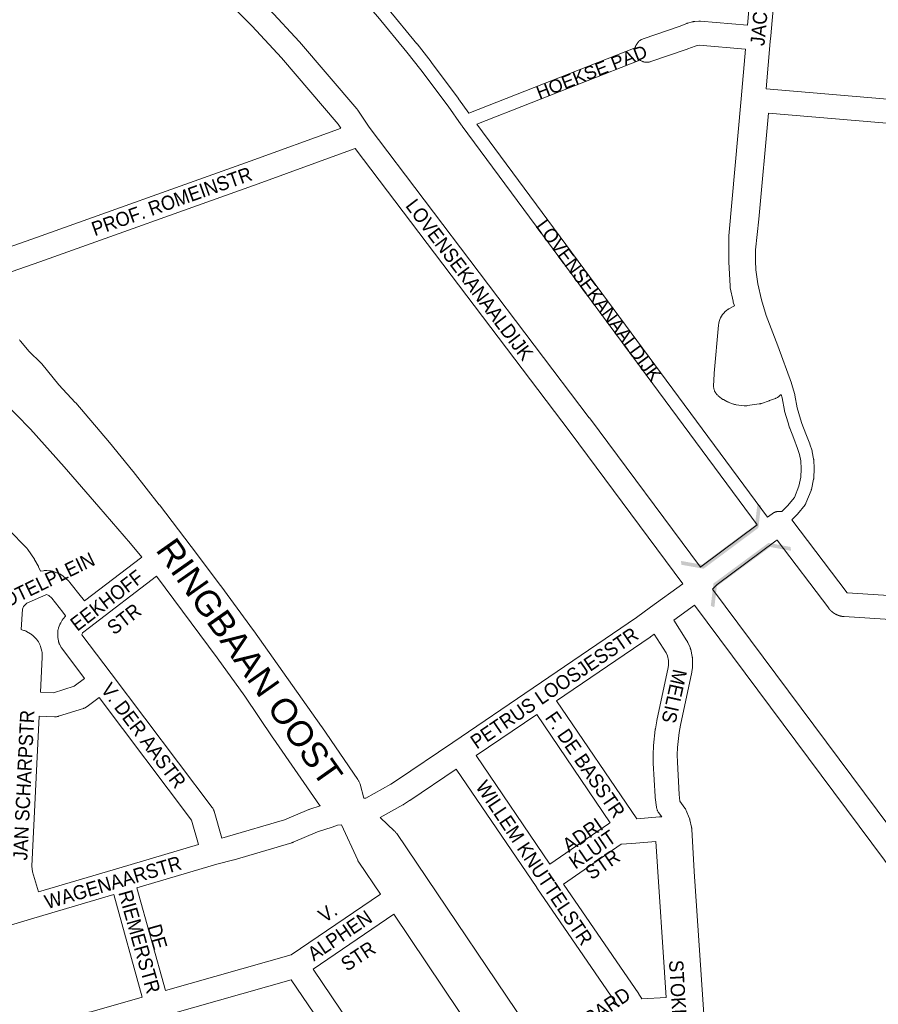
# Model space of a CAD drawing. Header units: metres. Extents: x 123819 to 142731, y 393440 to 405763.
# Tile 206 of 256: x 134461 to 134926, y 398159 to 398692. Entities that reach past the tile are written whole.
import ezdxf
from ezdxf.enums import TextEntityAlignment as Align

# ---------------------------------------------------------------- set-up
doc = ezdxf.new("R2010")
doc.units = ezdxf.units.M
doc.header["$MEASUREMENT"] = 0
for name, color, linetype, lineweight in [('gs-anno-wegen algemeen tekst', 7, 'Continuous', 0), ('gs-knt-fietspaden', 7, 'Continuous', 0), ('gs-knt-hoofdweg', 7, 'Continuous', 0), ('gs-knt-wegen algemeen', 7, 'Continuous', 0), ('gs-symb-viaduct', 7, 'Continuous', 0)]:
    doc.layers.add(name, color=color, linetype=linetype, lineweight=lineweight)
doc.styles.add('Style-Arial', font='arial.ttf')

# ---------------------------------------------------------------- blocks, each defined once
blk = doc.blocks.new('gg0-viaduct_89')
at = {"layer": 'gs-symb-viaduct', "linetype": 'Continuous'}
blk.add_hatch(color=7, dxfattribs=at).paths.add_polyline_path([(5.576, -1.689), (3.875, -0.366), (-3.875, -0.366), (-5.576, -1.689), (-5.8, -1.4), (-4, 0), (4, 0), (5.8, -1.4)])
blk = doc.blocks.new('gg0-viaduct_90')
at = {"layer": 'gs-symb-viaduct', "linetype": 'Continuous'}
blk.add_hatch(color=7, dxfattribs=at).paths.add_polyline_path([(-5.576, -1.689), (-5.8, -1.4), (-4, 0), (4, 0), (5.8, -1.4), (5.576, -1.689), (3.875, -0.366), (-3.875, -0.366)])

msp = doc.modelspace()

# ---------------------------------------------------------------- linework, layer by layer
at = {"layer": 'gs-knt-fietspaden', "color": 7, "linetype": 'Continuous', "flags": 128}
for points in [[(134860.7, 398418.63), (134700.87, 398634.65), (134700.61, 398635.01), (134700.36, 398635.34), (134700.32, 398635.4), (134693.2, 398645.45), (134678.47, 398665.2), (134670.9, 398674.85), (134655.23, 398693.86), (134647.19, 398703.15), (134638.99, 398712.31), (134622.14, 398730.25), (134604.72, 398747.63), (134586.74, 398764.45), (134577.57, 398772.62), (134568.26, 398780.64), (134549.23, 398796.26), (134529.72, 398811.24), (134509.73, 398825.59), (134489.27, 398839.29), (134478.05, 398846.41), (134464.57, 398854.54)], [(134660.62, 398698.36), (134676.34, 398679.29), (134676.39, 398679.22), (134684.02, 398669.5), (134684.07, 398669.43), (134698.85, 398649.61), (134698.9, 398649.54), (134704.46, 398641.7)], [(134704.46, 398641.7), (134794.57, 398677.07)], [(134797.13, 398670.54), (134708.73, 398635.84)], [(134866.81, 398641.66), (134861.52, 398584.33), (134861.52, 398584.29), (134859.8, 398567.64), (134859.68, 398561.72), (134860.01, 398556.86), (134860.97, 398549.33), (134863.1, 398540.56), (134865.6, 398532.11), (134871.8, 398515.71), (134871.81, 398515.67), (134879.22, 398495.43), (134879.25, 398495.32), (134879.29, 398495.21), (134881.01, 398489.35), (134881.04, 398489.23), (134881.07, 398489.11), (134881.09, 398488.99), (134882.35, 398482.07), (134884.12, 398475.99), (134884.92, 398473.49), (134887.08, 398468.04), (134887.11, 398467.98), (134889.16, 398462.47), (134889.21, 398462.35), (134890.4, 398458.76), (134890.45, 398458.6), (134890.49, 398458.45), (134890.52, 398458.29), (134891.24, 398454.46), (134891.27, 398454.29), (134891.29, 398454.13), (134891.3, 398453.96), (134891.49, 398449.21), (134891.49, 398449.09), (134891.49, 398448.97), (134891.35, 398444.04), (134891.34, 398443.87), (134891.32, 398443.71), (134891.3, 398443.55), (134891.27, 398443.38), (134890.02, 398437.73), (134889.99, 398437.59), (134889.95, 398437.45), (134889.9, 398437.31), (134889.85, 398437.17), (134887.12, 398430.42), (134887.05, 398430.26), (134886.98, 398430.11), (134886.89, 398429.96), (134886.8, 398429.81), (134886.7, 398429.67), (134886.6, 398429.53), (134882.43, 398424.36), (134882.35, 398424.26), (134882.26, 398424.16), (134882.17, 398424.07), (134879.44, 398421.36)], [(134708.73, 398635.84), (134866.33, 398422.81)], [(134873.98, 398425.84), (134877.09, 398428.92), (134880.81, 398433.53), (134883.23, 398439.53), (134884.34, 398444.57), (134884.47, 398449.05), (134884.3, 398453.42), (134883.67, 398456.76), (134882.57, 398460.07), (134880.54, 398465.49), (134878.35, 398471.01), (134878.31, 398471.12), (134878.27, 398471.23), (134877.42, 398473.89), (134877.39, 398473.98), (134875.56, 398480.29), (134875.53, 398480.41), (134875.5, 398480.52), (134875.48, 398480.64), (134874.22, 398487.55), (134873.71, 398489.28)]]:
    msp.add_lwpolyline(points, dxfattribs=at)
at = {"layer": 'gs-knt-hoofdweg', "color": 7, "linetype": 'Continuous', "flags": 128}
for points in [[(134460.89, 398518.91), (134461.14, 398518.68), (134461.38, 398518.43), (134461.6, 398518.18), (134466.29, 398512.66), (134472.53, 398506.47), (134472.72, 398506.28), (134472.9, 398506.07), (134473.08, 398505.86), (134482.31, 398494.6), (134491.25, 398484.93), (134491.45, 398484.71), (134509.73, 398463.35), (134509.85, 398463.2), (134522.45, 398447.74), (134522.53, 398447.63), (134536.75, 398429.54), (134536.82, 398429.46), (134554.04, 398406.94), (134554.08, 398406.89), (134569.96, 398385.75), (134570.01, 398385.68), (134587.87, 398361.37), (134587.95, 398361.26), (134624.71, 398309.33), (134624.78, 398309.22), (134644.38, 398280.58), (134644.57, 398280.29), (134644.75, 398279.99), (134644.91, 398279.69), (134645.06, 398279.37), (134645.2, 398279.05), (134645.32, 398278.73), (134645.43, 398278.4), (134645.53, 398278.06), (134647.48, 398270.51)], [(134527.24, 398401.07), (134527.23, 398401.08), (134521.15, 398408.46), (134504.06, 398428.33), (134485.15, 398450.01), (134466.9, 398470.53), (134459.3, 398478.45), (134450.29, 398487.38)], [(134623.91, 398266.41), (134623.83, 398266.51), (134623.6, 398266.82), (134598.38, 398303.1), (134598.31, 398303.21), (134583.13, 398325.84), (134568.11, 398346.49), (134535.3, 398390.81), (134535.28, 398390.83)], [(134656.55, 398218.49), (134644.9, 398235.77), (134644.71, 398236.05), (134644.54, 398236.34), (134644.39, 398236.64), (134644.24, 398236.95), (134635.56, 398256.14)], [(134656.41, 398260.03), (134664.21, 398252.69), (134664.46, 398252.44), (134664.71, 398252.18), (134664.94, 398251.91), (134665.15, 398251.63), (134665.36, 398251.34), (134746.59, 398131.01)], [(134725.83, 398115.35), (134663.82, 398207.69)]]:
    msp.add_lwpolyline(points, dxfattribs=at)
at = {"layer": 'gs-knt-wegen algemeen', "color": 7, "linetype": 'Continuous', "flags": 128}
for points in [[(134885.67, 398872.97), (134884.91, 398867.2), (134878.11, 398792.57), (134876.43, 398774.2), (134876.43, 398774.16), (134871.65, 398725.16), (134868, 398683.66), (134867.73, 398680.57), (134865.46, 398654.84)], [(134635.17, 398633.63), (134633.69, 398635.85), (134602.91, 398671.74), (134587.05, 398688.93), (134570.62, 398705.57), (134553.61, 398721.66), (134544.95, 398729.45), (134529.42, 398742.78), (134519.92, 398750.47), (134510.28, 398758.01), (134490.57, 398772.68), (134480.6, 398779.72), (134465.91, 398789.6)], [(134855.44, 398689.46), (134858.68, 398726.33), (134858.69, 398726.39), (134863.47, 398775.4), (134864.64, 398788.22)], [(134596.55, 398697.84), (134612.56, 398680.48), (134612.71, 398680.31), (134643.83, 398644.03), (134644, 398643.82), (134644.16, 398643.61), (134644.31, 398643.4), (134644.31, 398643.4), (134644.31, 398643.39)], [(134794.57, 398677.07), (134794.58, 398677.14), (134794.65, 398677.45), (134794.74, 398677.76), (134794.84, 398678.06), (134794.96, 398678.36), (134795.09, 398678.65), (134795.24, 398678.93), (134795.4, 398679.21), (134795.58, 398679.48), (134795.76, 398679.74), (134795.96, 398679.99), (134796.17, 398680.23), (134796.4, 398680.46), (134796.63, 398680.67), (134796.87, 398680.88), (134797.13, 398681.07), (134797.39, 398681.26), (134797.66, 398681.42), (134797.94, 398681.58), (134798.23, 398681.72), (134798.52, 398681.85), (134798.82, 398681.96), (134818.41, 398688.73), (134822.56, 398690.36), (134822.76, 398690.43), (134822.97, 398690.5), (134823.17, 398690.56), (134825.38, 398691.18), (134825.67, 398691.25), (134825.96, 398691.31), (134826.25, 398691.36), (134826.55, 398691.39), (134826.84, 398691.41), (134829.14, 398691.52), (134829.41, 398691.52), (134829.68, 398691.52), (134829.95, 398691.5), (134855.44, 398689.46)], [(134854.3, 398676.49), (134829.32, 398678.49), (134828.18, 398678.44), (134827, 398678.11), (134823.03, 398676.56), (134822.79, 398676.47), (134803.08, 398669.65), (134802.77, 398669.56), (134802.47, 398669.47), (134802.15, 398669.41), (134801.84, 398669.36), (134801.52, 398669.32), (134801.2, 398669.3), (134800.88, 398669.3), (134800.56, 398669.31), (134800.24, 398669.33), (134799.93, 398669.38), (134799.61, 398669.43), (134799.3, 398669.51), (134798.99, 398669.6), (134798.69, 398669.7), (134798.4, 398669.82), (134798.1, 398669.95), (134797.82, 398670.1), (134797.54, 398670.26), (134797.28, 398670.43), (134797.13, 398670.54)], [(134873.71, 398489.28), (134873.64, 398489.21), (134873.03, 398488.65), (134872.36, 398488.14), (134871.65, 398487.69), (134870.91, 398487.31), (134870.71, 398487.22), (134870.51, 398487.14), (134867.35, 398485.95), (134867.14, 398485.87), (134862.99, 398484.45), (134862.71, 398484.36), (134862.42, 398484.28), (134862.12, 398484.22), (134861.83, 398484.17), (134855.4, 398483.23), (134855.11, 398483.2), (134854.82, 398483.17), (134854.53, 398483.16), (134854.24, 398483.17), (134853.95, 398483.18), (134853.66, 398483.21), (134849.26, 398483.75), (134848.95, 398483.8), (134848.65, 398483.86), (134848.35, 398483.93), (134848.06, 398484.02), (134847.77, 398484.12), (134845.03, 398485.15), (134844.78, 398485.25), (134844.53, 398485.36), (134844.29, 398485.48), (134842.38, 398486.48), (134842.11, 398486.63), (134841.84, 398486.8), (134841.58, 398486.97), (134841.33, 398487.16), (134839.51, 398488.62), (134839.27, 398488.83), (134839.04, 398489.04), (134838.82, 398489.27), (134838.61, 398489.51), (134838.41, 398489.76), (134838.22, 398490.01), (134838.05, 398490.28), (134837.89, 398490.55), (134837.74, 398490.83), (134837.61, 398491.12), (134837.49, 398491.42), (134837.38, 398491.72), (134837.29, 398492.02), (134837.22, 398492.33), (134837.16, 398492.64), (134837.12, 398492.96), (134837.09, 398493.27), (134837.07, 398493.59), (134837.08, 398493.91), (134837.28, 398500.38), (134837.29, 398500.58), (134837.31, 398500.77), (134839.68, 398526.81), (134839.69, 398526.86), (134839.84, 398527.89), (134840.08, 398528.9), (134840.41, 398529.89), (134840.83, 398530.85), (134841.34, 398531.76), (134841.93, 398532.62), (134842.59, 398533.43), (134843.32, 398534.17), (134844.12, 398534.84), (134844.97, 398535.44), (134845.14, 398535.54), (134845.3, 398535.64), (134848.32, 398537.31), (134847.73, 398539.39), (134847.67, 398539.61), (134847.62, 398539.82), (134846.1, 398547), (134846.05, 398547.25), (134846.01, 398547.51), (134845.98, 398547.76), (134845.96, 398548.02), (134845.28, 398561.15), (134845.27, 398561.34), (134845.27, 398561.53), (134845.36, 398574.69), (134845.37, 398574.95), (134845.38, 398575.22), (134851.92, 398649.48), (134854.3, 398676.49)], [(134865.46, 398654.84), (135113.43, 398633.85)], [(134644.31, 398643.39), (134650.45, 398634.18), (134769.73, 398476.62), (134769.77, 398476.58), (134829.98, 398395.71)], [(135118.78, 398620.33), (134866.81, 398641.66)], [(134441.24, 398564.24), (134441.88, 398564.46), (134467.74, 398573.41), (134585.92, 398615.76), (134633.85, 398633.13), (134635.17, 398633.63)], [(134642.88, 398622.61), (134638.38, 398620.92), (134638.32, 398620.9), (134590.32, 398603.5), (134472.1, 398561.14), (134472.03, 398561.11), (134445.49, 398551.94), (134445.3, 398551.88), (134445.14, 398551.83), (134444.99, 398551.79), (134444.84, 398551.75), (134444.68, 398551.72), (134444.52, 398551.68), (134444.36, 398551.66), (134444.21, 398551.63), (134444.17, 398551.63)], [(134820.46, 398386.69), (134759.34, 398468.78), (134642.88, 398622.61)], [(134866.33, 398422.81), (134868.85, 398424.68), (134868.95, 398424.75), (134869.08, 398424.84), (134869.22, 398424.93), (134869.35, 398425.01), (134869.49, 398425.09), (134869.63, 398425.17), (134869.77, 398425.25), (134869.91, 398425.32), (134870.06, 398425.38), (134870.2, 398425.45), (134870.35, 398425.51), (134870.5, 398425.57), (134870.65, 398425.62), (134870.8, 398425.67), (134870.96, 398425.71), (134871.11, 398425.75), (134871.27, 398425.79), (134871.42, 398425.83), (134871.58, 398425.86), (134871.74, 398425.88), (134871.9, 398425.9), (134872.05, 398425.92), (134872.21, 398425.94), (134872.37, 398425.95), (134872.53, 398425.95), (134872.69, 398425.96), (134872.85, 398425.96), (134873.01, 398425.95), (134873.17, 398425.94), (134873.33, 398425.93), (134873.49, 398425.91), (134873.65, 398425.89), (134873.81, 398425.87), (134873.96, 398425.84), (134873.98, 398425.84)], [(134879.44, 398421.36), (134909.39, 398381.85), (135116.81, 398368.47)], [(134455.16, 398415.91), (134464.76, 398406.21), (134464.97, 398405.99), (134465.18, 398405.75), (134465.37, 398405.5), (134465.55, 398405.25), (134469.08, 398399.96), (134469.2, 398399.77), (134469.32, 398399.57), (134471.1, 398396.44), (134471.24, 398396.18), (134471.37, 398395.92)], [(134829.98, 398395.71), (134830.08, 398395.82), (134830.27, 398396), (134830.46, 398396.17), (134830.66, 398396.34), (134830.86, 398396.5), (134860.7, 398418.63)], [(134871.43, 398410.38), (134871.27, 398410.26), (134870.77, 398409.89), (134839.03, 398386.35), (134836.48, 398383.74)], [(135118.98, 398355.28), (134907.86, 398368.9), (134907.78, 398368.91), (134907.7, 398368.92), (134907.63, 398368.92), (134907.55, 398368.93), (134907.47, 398368.94), (134907.4, 398368.94), (134907.32, 398368.95), (134907.24, 398368.96), (134907.17, 398368.97), (134907.09, 398368.98), (134907.01, 398368.99), (134906.94, 398369), (134906.86, 398369.01), (134906.78, 398369.02), (134906.71, 398369.04), (134906.63, 398369.05), (134906.56, 398369.06), (134906.48, 398369.08), (134906.4, 398369.09), (134906.33, 398369.11), (134906.25, 398369.12), (134906.18, 398369.14), (134906.1, 398369.15), (134906.03, 398369.17), (134905.95, 398369.19), (134905.88, 398369.21), (134905.8, 398369.23), (134905.73, 398369.24), (134905.65, 398369.26), (134905.58, 398369.28), (134905.5, 398369.3), (134905.43, 398369.33), (134905.36, 398369.35), (134905.28, 398369.37), (134905.21, 398369.39), (134905.13, 398369.41), (134905.06, 398369.44), (134904.99, 398369.46), (134904.91, 398369.49), (134904.84, 398369.51), (134904.77, 398369.54), (134904.7, 398369.56), (134904.62, 398369.59), (134904.55, 398369.62), (134904.48, 398369.64), (134904.41, 398369.67), (134904.33, 398369.7), (134904.26, 398369.73), (134904.19, 398369.76), (134904.12, 398369.79), (134904.05, 398369.82), (134903.98, 398369.85), (134903.91, 398369.88), (134903.84, 398369.91), (134903.77, 398369.94), (134903.7, 398369.98), (134903.63, 398370.01), (134903.56, 398370.04), (134903.49, 398370.08), (134903.42, 398370.11), (134903.35, 398370.15), (134903.28, 398370.18), (134903.22, 398370.22), (134903.15, 398370.25), (134903.08, 398370.29), (134903.01, 398370.33), (134902.94, 398370.37), (134902.88, 398370.4), (134902.81, 398370.44), (134902.74, 398370.48), (134902.68, 398370.52), (134902.61, 398370.56), (134902.55, 398370.6), (134902.48, 398370.64), (134902.42, 398370.68), (134902.35, 398370.72), (134902.29, 398370.77), (134902.22, 398370.81), (134902.16, 398370.85), (134902.09, 398370.89), (134902.03, 398370.94), (134901.97, 398370.98), (134901.9, 398371.03), (134901.84, 398371.07), (134901.78, 398371.12), (134901.72, 398371.16), (134901.66, 398371.21), (134901.59, 398371.26), (134901.53, 398371.3), (134901.47, 398371.35), (134901.41, 398371.4), (134901.35, 398371.45), (134901.29, 398371.5), (134901.23, 398371.55), (134901.17, 398371.6), (134901.11, 398371.65), (134901.06, 398371.7), (134901, 398371.75), (134900.94, 398371.8), (134900.88, 398371.85), (134900.83, 398371.9), (134900.77, 398371.95), (134900.71, 398372.01), (134900.66, 398372.06), (134900.6, 398372.11), (134900.55, 398372.17), (134900.49, 398372.22), (134900.44, 398372.28), (134900.38, 398372.33), (134900.33, 398372.39), (134900.27, 398372.44), (134900.22, 398372.5), (134900.17, 398372.55), (134900.12, 398372.61), (134900.06, 398372.67), (134900.01, 398372.72), (134899.96, 398372.78), (134899.91, 398372.84), (134899.86, 398372.9), (134899.81, 398372.96), (134899.76, 398373.02), (134899.71, 398373.08), (134899.66, 398373.14), (134899.62, 398373.2), (134899.57, 398373.26), (134899.52, 398373.32), (134899.47, 398373.38), (134899.43, 398373.44), (134871.43, 398410.38)], [(134496.26, 398377.41), (134527.24, 398401.07)], [(134471.37, 398395.92), (134472.48, 398393.47), (134474.04, 398393.77), (134474.34, 398393.82), (134474.63, 398393.85), (134474.93, 398393.88), (134475.23, 398393.88), (134475.53, 398393.88), (134475.83, 398393.86), (134477.66, 398393.7), (134477.96, 398393.66), (134478.26, 398393.62), (134478.55, 398393.55), (134478.84, 398393.48), (134479.13, 398393.39), (134479.41, 398393.29), (134482.6, 398392.07), (134482.88, 398391.96), (134483.15, 398391.83), (134483.42, 398391.7), (134483.68, 398391.55), (134483.93, 398391.38), (134484.17, 398391.21), (134484.41, 398391.03), (134484.63, 398390.83), (134487.54, 398388.22), (134487.73, 398388.04), (134487.91, 398387.86), (134488.08, 398387.67), (134488.24, 398387.47), (134494.7, 398379.5), (134494.86, 398379.29), (134496.26, 398377.41)], [(134535.28, 398390.83), (134535.25, 398390.8), (134498.98, 398363.09), (134498.93, 398363.06)], [(134647.48, 398270.51), (134648.63, 398270.6), (134662.13, 398278.13), (134665.24, 398280.13), (134695.72, 398300.7), (134739.3, 398330.31), (134795.27, 398368.49), (134802.82, 398373.95), (134820.46, 398386.69)], [(134836.48, 398383.74), (135083.59, 398052.19), (135104.76, 398023.83), (135106.51, 398021.49)], [(134473.22, 398349.64), (134473.27, 398349.34), (134473.3, 398349.03), (134473.31, 398348.72), (134473.35, 398347.46), (134473.35, 398347.2), (134473.34, 398346.95), (134472.38, 398328.06), (134479.45, 398327.7), (134490.7, 398331.21), (134496.3, 398335.43), (134483.95, 398351.78), (134483.78, 398352.02), (134483.62, 398352.26), (134483.47, 398352.51), (134483.34, 398352.76), (134482.71, 398353.99), (134482.59, 398354.24), (134482.48, 398354.5), (134482.38, 398354.76), (134482.29, 398355.03), (134482.22, 398355.29), (134482.15, 398355.57), (134482.1, 398355.84), (134481.8, 398357.62), (134481.76, 398357.88), (134481.73, 398358.15), (134481.71, 398358.42), (134481.71, 398358.69), (134481.71, 398358.96), (134481.78, 398360.73), (134481.8, 398361.03), (134481.83, 398361.33), (134481.87, 398361.62), (134481.93, 398361.91), (134482, 398362.2), (134482.09, 398362.49), (134482.19, 398362.77), (134482.9, 398364.67), (134482.99, 398364.91), (134483.1, 398365.15), (134483.22, 398365.38), (134483.34, 398365.61), (134484.13, 398366.98), (134484.28, 398367.24), (134484.44, 398367.48), (134484.62, 398367.72), (134484.8, 398367.95), (134485.69, 398369), (134485.86, 398369.2), (134486.02, 398369.37), (134484.5, 398371.41), (134478.45, 398378.88), (134476.83, 398380.34), (134475.61, 398380.81), (134475.57, 398380.81), (134475.31, 398380.76), (134465.05, 398376.16), (134464.89, 398376.03), (134463.25, 398374.41), (134462.56, 398372.94), (134461.93, 398361.86), (134461.95, 398361.86), (134462.21, 398361.79), (134463.43, 398361.44), (134463.73, 398361.35), (134464.02, 398361.25), (134464.3, 398361.13), (134464.58, 398360.99), (134464.85, 398360.85), (134467.05, 398359.61), (134467.3, 398359.46), (134467.55, 398359.29), (134467.78, 398359.12), (134468.01, 398358.94), (134468.23, 398358.74), (134468.45, 398358.54), (134468.65, 398358.33), (134470.35, 398356.47), (134470.55, 398356.23), (134470.74, 398355.99), (134470.92, 398355.74), (134471.09, 398355.48), (134471.24, 398355.21), (134471.85, 398354.11), (134472, 398353.83), (134472.12, 398353.55), (134472.24, 398353.26), (134472.34, 398352.97), (134472.43, 398352.68), (134473.09, 398350.24), (134473.16, 398349.95), (134473.22, 398349.64)], [(134826.67, 398375.11), (134815.44, 398367)], [(135067.52, 398051.96), (134826.67, 398375.11)], [(134498.93, 398363.06), (134495.22, 398360.12), (134495.14, 398360.01), (134494.91, 398359.61), (134494.75, 398359.19), (134494.75, 398359.14), (134494.76, 398359.07), (134510.62, 398338.07)], [(134498.93, 398363.06), (134498.93, 398363.06), (134498.93, 398363.06)], [(134498.93, 398363.06), (134498.93, 398363.06), (134498.93, 398363.06)], [(134815.44, 398367), (134822.6, 398355.86), (134822.74, 398355.63), (134822.87, 398355.39), (134822.99, 398355.15), (134823.1, 398354.91), (134824.28, 398352.16), (134824.4, 398351.88), (134824.5, 398351.59), (134824.58, 398351.3), (134824.66, 398351.01), (134825.48, 398347.29), (134825.54, 398347.02), (134825.58, 398346.75), (134825.61, 398346.48), (134825.63, 398346.21), (134825.64, 398345.93), (134825.67, 398342.12), (134825.67, 398341.87), (134825.66, 398341.61), (134825.64, 398341.36), (134825.6, 398341.1), (134825.32, 398339.22), (134825.29, 398339.01), (134825.25, 398338.81), (134819.07, 398310.03), (134818.38, 398306.12), (134817.52, 398298.01), (134817.38, 398294.08), (134817.42, 398290.06), (134818.34, 398272.45), (134818.82, 398268.95), (134821.48, 398265.18), (134821.64, 398264.94), (134821.79, 398264.7), (134821.93, 398264.44), (134822.06, 398264.19), (134822.18, 398263.92), (134823.86, 398259.86), (134823.96, 398259.6), (134824.05, 398259.34), (134824.12, 398259.08), (134824.19, 398258.81), (134825.09, 398254.86), (134825.11, 398254.73), (134825.15, 398254.54), (134825.17, 398254.41), (134825.17, 398254.4), (134825.2, 398254.23), (134825.21, 398254.09), (134825.21, 398254.08), (134825.23, 398253.91), (134825.24, 398253.78), (134825.24, 398253.77)], [(134804.87, 398359.36), (134802.83, 398357.89), (134802.68, 398357.78), (134752, 398323.21)], [(134808.97, 398260.33), (134807.27, 398262.74), (134807.1, 398262.99), (134806.94, 398263.26), (134806.79, 398263.53), (134806.66, 398263.81), (134806.53, 398264.1), (134806.43, 398264.39), (134806.33, 398264.69), (134806.26, 398264.99), (134806.19, 398265.29), (134806.14, 398265.6), (134805.4, 398270.95), (134805.37, 398271.22), (134805.35, 398271.5), (134804.41, 398289.51), (134804.4, 398289.78), (134804.35, 398294.09), (134804.36, 398294.4), (134804.51, 398298.7), (134804.53, 398298.93), (134804.55, 398299.15), (134805.45, 398307.72), (134805.48, 398307.95), (134805.52, 398308.17), (134806.27, 398312.42), (134806.32, 398312.65), (134812.47, 398341.34), (134812.65, 398342.52), (134812.63, 398345.13), (134812.08, 398347.58), (134811.35, 398349.27), (134804.87, 398359.36)], [(134510.62, 398338.07), (134510.63, 398338.07), (134510.63, 398338.06)], [(134510.62, 398338.07), (134510.63, 398338.07), (134510.63, 398338.06)], [(134510.63, 398338.06), (134565.38, 398265.53), (134565.55, 398265.29), (134565.72, 398265.04), (134565.87, 398264.78), (134566.01, 398264.52), (134566.13, 398264.25), (134566.25, 398263.97), (134566.35, 398263.69), (134566.44, 398263.41), (134570.61, 398248.88)], [(134504.15, 398325.04), (134497.63, 398320.13), (134497.37, 398319.95), (134497.1, 398319.77), (134496.82, 398319.61), (134496.54, 398319.47), (134496.25, 398319.34), (134495.96, 398319.22), (134495.65, 398319.12), (134482.22, 398314.92), (134481.94, 398314.84), (134481.66, 398314.78), (134481.38, 398314.72), (134481.1, 398314.68), (134480.81, 398314.65), (134480.52, 398314.63), (134480.23, 398314.63), (134479.95, 398314.64), (134471.72, 398315.05)], [(134558.06, 398245.41), (134554.26, 398258.65), (134504.15, 398325.04)], [(134752, 398323.21), (134795.39, 398259.31)], [(134471.72, 398315.05), (134467.66, 398233.7), (134468.09, 398230.63), (134471.26, 398219.84)], [(134741.24, 398315.88), (134708.41, 398293.58)], [(134781.09, 398257.2), (134741.24, 398315.88)], [(134708.41, 398293.58), (134748.32, 398234.77)], [(134697.63, 398286.28), (134672.46, 398269.3), (134672.34, 398269.21), (134669, 398267.07), (134668.83, 398266.96), (134668.65, 398266.86), (134656.41, 398260.03)], [(134785.52, 398157.44), (134741.25, 398222.01), (134741.24, 398222.03), (134741.23, 398222.04), (134697.63, 398286.28)], [(134570.61, 398248.88), (134573.75, 398249.7), (134604.55, 398258.79), (134617.72, 398264.36), (134617.97, 398264.46), (134618.23, 398264.55), (134623.91, 398266.41)], [(134635.56, 398256.14), (134633.37, 398255.81), (134630.37, 398254.83), (134622.54, 398252.26), (134609.28, 398246.66), (134609.05, 398246.56), (134608.82, 398246.48), (134608.59, 398246.41)], [(134748.32, 398234.77), (134780.09, 398256.63), (134780.36, 398256.8), (134780.63, 398256.97), (134780.92, 398257.11), (134781.09, 398257.2)], [(134795.39, 398259.31), (134807.73, 398260.35), (134808.01, 398260.36), (134808.29, 398260.37), (134808.58, 398260.36), (134808.86, 398260.34), (134808.97, 398260.33)], [(134825.24, 398253.77), (134826.47, 398230.83), (134834.38, 398116.17)], [(134471.26, 398219.84), (134514.8, 398232.61), (134558.06, 398245.41)], [(134608.59, 398246.41), (134577.33, 398237.18), (134577.12, 398237.12), (134567.84, 398234.72), (134524.63, 398221.94)], [(134805.79, 398247.12), (134792.69, 398246.02), (134786.92, 398245.53), (134755.66, 398224.01)], [(134811.38, 398162.59), (134805.79, 398247.12)], [(134755.66, 398224.01), (134796.48, 398164.48), (134796.64, 398164.24), (134797.94, 398162.15), (134798.09, 398161.89), (134798.15, 398161.77)], [(134512.14, 398218.26), (134468.71, 398205.53), (134402.91, 398185.73), (134400.85, 398185.11), (134397.9, 398183.82)], [(134527.56, 398162.78), (134512.14, 398218.26)], [(134524.63, 398221.94), (134540.08, 398166.35)], [(134540.08, 398166.35), (134608.23, 398185.66), (134656.55, 398218.49)], [(134663.82, 398207.69), (134620.05, 398177.95)], [(134620.05, 398177.95), (134650.16, 398133.48), (134681.91, 398086.6)], [(134608.26, 398172.13), (134542.69, 398153.56)], [(134635.81, 398131.45), (134608.26, 398172.13)], [(134486.39, 398150.45), (134487.08, 398150.64), (134492.42, 398152.08), (134498.6, 398154.41), (134498.85, 398154.5), (134499.09, 398154.57), (134527.56, 398162.78)], [(134798.15, 398161.77), (134811.38, 398162.59)]]:
    msp.add_lwpolyline(points, dxfattribs=at)

# ---------------------------------------------------------------- block references
at = {"layer": 'gs-symb-viaduct', "color": 7, "linetype": 'Continuous', "xscale": 4.63069048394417, "zscale": 4.63069048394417}
for name, p, yscale, rotation in [('gg0-viaduct_90', (134846.48, 398405.93), 6.334043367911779, 216.6698023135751), ('gg0-viaduct_89', (134851.89, 398397.85), 6.33404336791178, 36.40937288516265)]:
    msp.add_blockref(name, p, dxfattribs=dict(at, yscale=yscale, rotation=rotation))

# ---------------------------------------------------------------- texts
at = {"layer": 'gs-anno-wegen algemeen tekst', "color": 7, "style": 'Style-Arial', "width": 0.909091}
for s, rotation, p in [('JAC V. VOLLENHOVENSTR', 84.6017, (134866.66, 398741.1)), ('PROF. ROMEINSTR', 19.6037, (134543.48, 398593.93)), ('LOVENSEKANAALDIJK', 307.1299, (134704.84, 398551.55)), ('LOVENSEKANAALDIJK', 306.5212, (134775, 398540.24)), ('SCHOTELPLEIN', 25.9356, (134467.48, 398384.38)), ('EEKHOFF', 37.4333, (134508.32, 398377.73)), ('STR', 37.4333, (134517.66, 398367.65)), ('PETRUS LOOSJESSTR', 34.3691, (134750.75, 398330.24)), ('MELIS', 257.455, (134815.78, 398325.73)), ('V. DER AASTR', 307.0482, (134528.26, 398304.48)), ('JAN SCHARPSTR', 87.2143, (134463.33, 398277.56)), ('F. DE BASSTR', 304.4719, (134767.55, 398288.72)), ('WILLEM KNUTTELSTR', 303.7171, (134739.95, 398235.52)), ('ADRI', 34.4465, (134766.11, 398250.6)), ('KLUIT', 34.4465, (134771.41, 398242.75)), ('STR', 34.4465, (134776.87, 398234.66)), ('WAGENAARSTR', 16.4804, (134511.67, 398224.89)), ('RIEMERSTR', 285.8014, (134526, 398192.71)), (' ALPHEN', 34.1946, (134633.41, 398195.37)), ('V.', 34.1946, (134628.01, 398208.48)), ('DE', 285.8014, (134535.71, 398195.41)), ('STR', 33.258, (134644.51, 398184.97)), ('STOKESTR', 273.5087, (134818.3, 398156.5)), ('EVERARD', 34.0193, (134771.12, 398152.19))]:
    msp.add_text(s, height=7.7, rotation=rotation, dxfattribs=at).set_placement(p, align=Align.MIDDLE_CENTER)
at = {"layer": 'gs-anno-wegen algemeen tekst', "color": 7, "style": 'Style-Arial'}
for s, height, rotation, p in [('HOEKSE PAD', 7, 21.3098, (134770.99, 398664.08)), ('RINGBAAN OOST', 13.6, 305.2173, (134585.63, 398344.31))]:
    msp.add_text(s, height=height, rotation=rotation, dxfattribs=at).set_placement(p, align=Align.MIDDLE_CENTER)

doc.saveas('drawing.dxf')
